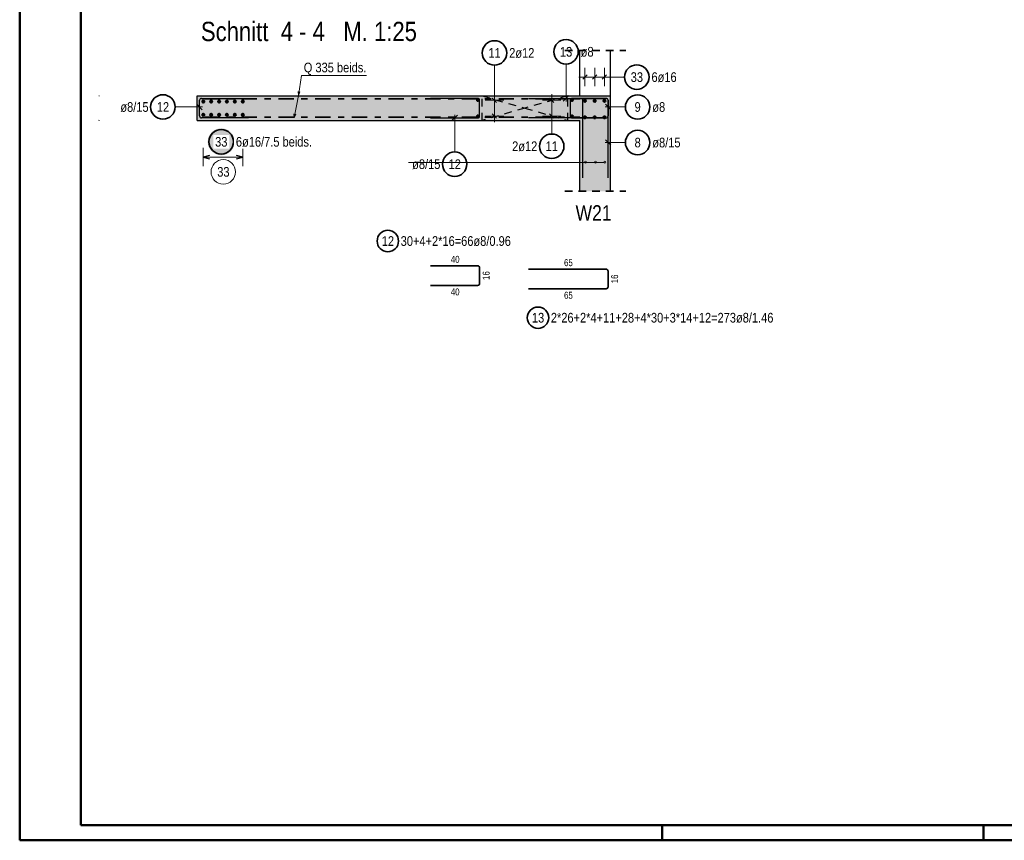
# Model space of a CAD drawing. Header units: millimetres. Extents: x -20 to 91, y -4 to 50.
# Tile 2 of 41: x 0 to 16, y 0 to 13. Entities that reach past the tile are written whole.
import ezdxf

# ---------------------------------------------------------------- set-up
doc = ezdxf.new("R2010")
doc.units = ezdxf.units.MM
doc.linetypes.add('DASHDOT', pattern=[1, 0.5, -0.25, 0, -0.25])
doc.linetypes.add('HIDDEN', pattern=[0.375, 0.25, -0.125])
for name, color, linetype, lineweight in [('Achsen', 7, 'Continuous', 20), ('Bewehrung', 7, 'Continuous', 20), ('nplo Bewehrung', 7, 'Continuous', 20), ('Schraffuren', 7, 'Continuous', 20)]:
    doc.layers.add(name, color=color, linetype=linetype, lineweight=lineweight)
doc.styles.add('Arial Narrow', font='ARIALN.TTF')

msp = doc.modelspace()

# ---------------------------------------------------------------- hatches: boundary and pattern name
at = {"lineweight": 25, "true_color": 0xffffff}
msp.add_hatch(color=7, dxfattribs=at).paths.add_polyline_path([(3.512976, 11.412078), (3.512842, 11.419755), (3.51244, 11.427424), (3.511771, 11.435074), (3.510835, 11.442696), (3.509633, 11.45028), (3.508168, 11.457818), (3.506441, 11.4653), (3.504453, 11.472718), (3.502208, 11.480061), (3.499708, 11.487322), (3.496956, 11.494491), (3.493956, 11.50156), (3.49071, 11.508519), (3.487224, 11.515361), (3.483501, 11.522078), (3.479546, 11.52866), (3.475364, 11.5351), (3.470959, 11.54139), (3.466338, 11.547523), (3.461505, 11.553491), (3.456468, 11.559286), (3.45123, 11.564902), (3.445801, 11.570332), (3.440184, 11.575569), (3.434389, 11.580607), (3.428421, 11.58544), (3.422288, 11.590061), (3.415998, 11.594466), (3.409558, 11.598648), (3.402976, 11.602603), (3.396259, 11.606326), (3.389417, 11.609812), (3.382458, 11.613058), (3.375389, 11.616058), (3.36822, 11.61881), (3.360959, 11.62131), (3.353616, 11.623555), (3.346199, 11.625543), (3.338716, 11.62727), (3.331178, 11.628735), (3.323594, 11.629937), (3.315972, 11.630872), (3.308322, 11.631542), (3.300654, 11.631944), (3.292976, 11.632078), (3.285298, 11.631944), (3.277629, 11.631542), (3.269979, 11.630872), (3.262358, 11.629937), (3.254773, 11.628735), (3.247235, 11.62727), (3.239753, 11.625543), (3.232335, 11.623555), (3.224992, 11.62131), (3.217731, 11.61881), (3.210562, 11.616058), (3.203494, 11.613058), (3.196534, 11.609812), (3.189692, 11.606326), (3.182976, 11.602603), (3.176393, 11.598648), (3.169953, 11.594466), (3.163663, 11.590061), (3.15753, 11.58544), (3.151562, 11.580607), (3.145767, 11.575569), (3.140151, 11.570332), (3.134721, 11.564902), (3.129484, 11.559286), (3.124446, 11.553491), (3.119613, 11.547523), (3.114992, 11.54139), (3.110587, 11.5351), (3.106405, 11.52866), (3.10245, 11.522078), (3.098727, 11.515361), (3.095241, 11.508519), (3.091996, 11.50156), (3.088995, 11.494491), (3.086243, 11.487322), (3.083743, 11.480061), (3.081498, 11.472718), (3.079511, 11.4653), (3.077783, 11.457818), (3.076318, 11.45028), (3.075117, 11.442696), (3.074181, 11.435074), (3.073512, 11.427424), (3.07311, 11.419755), (3.072976, 11.412078), (3.07311, 11.4044), (3.073512, 11.396731), (3.074181, 11.389081), (3.075117, 11.381459), (3.076318, 11.373875), (3.077783, 11.366337), (3.079511, 11.358855), (3.081498, 11.351437), (3.083743, 11.344094), (3.086243, 11.336833), (3.088995, 11.329664), (3.091996, 11.322595), (3.095241, 11.315636), (3.098727, 11.308794), (3.10245, 11.302078), (3.106405, 11.295495), (3.110587, 11.289055), (3.114992, 11.282765), (3.119613, 11.276632), (3.124446, 11.270664), (3.129484, 11.264869), (3.134721, 11.259253), (3.140151, 11.253823), (3.145767, 11.248586), (3.151562, 11.243548), (3.15753, 11.238715), (3.163663, 11.234094), (3.169953, 11.229689), (3.176393, 11.225507), (3.182976, 11.221552), (3.189692, 11.217829), (3.196534, 11.214343), (3.203494, 11.211098), (3.210562, 11.208097), (3.217731, 11.205345), (3.224992, 11.202845), (3.232335, 11.2006), (3.239753, 11.198612), (3.247235, 11.196885), (3.254773, 11.19542), (3.262358, 11.194219), (3.269979, 11.193283), (3.277629, 11.192613), (3.285298, 11.192212), (3.292976, 11.192078), (3.300654, 11.192212), (3.308322, 11.192613), (3.315972, 11.193283), (3.323594, 11.194219), (3.331178, 11.19542), (3.338716, 11.196885), (3.346199, 11.198612), (3.353616, 11.2006), (3.360959, 11.202845), (3.36822, 11.205345), (3.375389, 11.208097), (3.382458, 11.211098), (3.389417, 11.214343), (3.396259, 11.217829), (3.402976, 11.221552), (3.409558, 11.225507), (3.415998, 11.229689), (3.422288, 11.234094), (3.428421, 11.238715), (3.434389, 11.243548), (3.440184, 11.248586), (3.445801, 11.253823), (3.45123, 11.259253), (3.456468, 11.264869), (3.461505, 11.270664), (3.466338, 11.276632), (3.470959, 11.282765), (3.475364, 11.289055), (3.479546, 11.295495), (3.483501, 11.302078), (3.487224, 11.308794), (3.49071, 11.315636), (3.493956, 11.322595), (3.496956, 11.329664), (3.499708, 11.336833), (3.502208, 11.344094), (3.504453, 11.351437), (3.506441, 11.358855), (3.508168, 11.366337), (3.509633, 11.373875), (3.510835, 11.381459), (3.511771, 11.389081), (3.51244, 11.396731)])
at = {"layer": 'Schraffuren', "lineweight": 13, "true_color": 0xd7ffd7}
for points in [[(9.156219, 12.162035), (9.156219, 11.762035), (2.898693, 11.762035), (2.898693, 12.162035)], [(9.656219, 10.602926), (9.156219, 10.602926), (9.156219, 12.162042), (9.656219, 12.162042)]]:
    msp.add_hatch(color=254, dxfattribs=at).paths.add_polyline_path(points)

# ---------------------------------------------------------------- linework, layer by layer
at = {"color": 4, "linetype": 'Continuous', "lineweight": 50}
for p, q in [((0, 42.05), (0, 0)), ((1, 41.8), (1, 0.25)), ((1, 0.25), (87.25, 0.25)), ((0, 0), (87.5, 0))]:
    msp.add_line(p, q, dxfattribs=at)
at = {"color": 2, "linetype": 'HIDDEN', "lineweight": 35, "ltscale": 0.5}
for p, q in [((8.906219, 12.904478), (9.906219, 12.904478)), ((8.906219, 10.602926), (9.906219, 10.602926))]:
    msp.add_line(p, q, dxfattribs=at)
at = {"color": 5, "linetype": 'Continuous', "lineweight": 18, "ltscale": 0.5}
for p, q in [((7.759073, 12.664286), (7.759073, 12.192035)), ((7.909073, 12.092035), (7.609073, 12.092035)), ((7.759073, 12.192035), (7.759073, 11.732035)), ((8.543636, 12.092035), (8.843636, 12.092035)), ((8.693636, 11.732035), (8.693636, 12.192035)), ((2.540072, 11.98097), (2.988693, 11.98097)), ((9.897933, 11.980714), (9.566219, 11.980714)), ((7.108304, 11.246338), (7.108304, 11.852035)), ((7.909073, 11.832035), (7.609073, 11.832035)), ((8.543636, 11.832035), (8.843636, 11.832035)), ((8.693636, 11.539484), (8.693636, 11.732035)), ((3.000693, 11.312078), (3.000693, 11.012078)), ((3.644218, 11.012078), (3.644218, 11.312078)), ((9.897933, 11.399724), (9.566219, 11.399724)), ((3.000693, 11.162078), (3.644218, 11.162078))]:
    msp.add_line(p, q, dxfattribs=at)
at = {"color": 3, "linetype": 'Continuous', "lineweight": 25, "ltscale": 0.5}
for p, q in [((2.938693, 11.834035), (2.938693, 12.090035)), ((2.970693, 12.122035), (3.738693, 12.122036)), ((7.483572, 12.122035), (6.715572, 12.122036)), ((7.515572, 11.834035), (7.515572, 12.090035)), ((7.794429, 12.05668), (7.723718, 12.12739)), ((8.658281, 12.12739), (8.728992, 12.05668)), ((8.995572, 12.090036), (8.995572, 11.834035)), ((9.584218, 12.122041), (9.027572, 12.122036)), ((9.196219, 12.090042), (9.196219, 10.822042)), ((9.584219, 12.122042), (9.228219, 12.122042)), ((9.616219, 10.822042), (9.616219, 12.090042)), ((9.616219, 11.834035), (9.616219, 12.090041)), ((2.982888, 11.936776), (2.894499, 12.025164)), ((9.572025, 12.024908), (9.660413, 11.936519)), ((9.616219, 11.834035), (9.616219, 12.022035)), ((3.738693, 11.802035), (2.970693, 11.802035)), ((6.715572, 11.802035), (7.483572, 11.802035)), ((7.152498, 11.846229), (7.064109, 11.757841)), ((7.794429, 11.79668), (7.723718, 11.86739)), ((8.658281, 11.86739), (8.728992, 11.79668)), ((9.027572, 11.802035), (9.584219, 11.802035)), ((9.396219, 11.802035), (9.584219, 11.802035)), ((9.572025, 11.443919), (9.660413, 11.35553)), ((3.100693, 11.188872), (3.000693, 11.162078)), ((3.000693, 11.162078), (3.100693, 11.135283)), ((3.644218, 11.162078), (3.544218, 11.188872)), ((3.544218, 11.135283), (3.644218, 11.162078))]:
    msp.add_line(p, q, dxfattribs=at)
at = {"color": 2, "linetype": 'DASHDOT', "lineweight": 35, "ltscale": 0.5}
for p, q in [((3.027332, 12.112042), (9.156219, 12.112042)), ((3.027332, 11.812035), (9.156219, 11.812035))]:
    msp.add_line(p, q, dxfattribs=at)
at = {"color": 3, "linetype": 'HIDDEN', "lineweight": 25, "ltscale": 0.5}
for p, q in [((7.555572, 11.762035), (7.555572, 12.162035)), ((8.955572, 11.762035), (8.955572, 12.162035))]:
    msp.add_line(p, q, dxfattribs=at)
at = {"color": 4, "linetype": 'Continuous', "lineweight": 50, "ltscale": 0.5}
for p, q in [((10.5, 0), (10.5, 0.25)), ((15.75, 0), (15.75, 0.25))]:
    msp.add_line(p, q, dxfattribs=at)
at = {"color": 2, "linetype": 'Continuous', "lineweight": 35, "ltscale": 0.5}
for centre in [(7.759073, 12.864286), (2.340072, 11.98097), (10.097933, 11.980714), (3.292976, 11.412078), (10.097933, 11.399724), (8.693636, 11.339484), (7.108304, 11.046338)]:
    msp.add_circle(centre, 0.2, dxfattribs=at)
at = {"color": 9, "linetype": 'Continuous', "lineweight": 0}
for centre in [(1.298047, 12.162042), (1.298047, 11.762035)]:
    msp.add_circle(centre, 0.00222, dxfattribs=at)
at = {"color": 4, "linetype": 'Continuous', "lineweight": 50, "ltscale": 0.5}
for centre, radius in [((3.000693, 12.070042), 0.016), ((3.000693, 12.070042), 0.016), ((3.000693, 12.070042), 0.0144), ((3.000693, 12.070042), 0.0112), ((3.000693, 12.070042), 0.008), ((3.000693, 12.070042), 0.0048), ((3.000693, 12.070042), 0.0016), ((3.129398, 12.070042), 0.016), ((3.129398, 12.070042), 0.016), ((3.129398, 12.070042), 0.0144), ((3.129398, 12.070042), 0.0112), ((3.129398, 12.070042), 0.008), ((3.129398, 12.070042), 0.0048), ((3.129398, 12.070042), 0.0016), ((3.258103, 12.070042), 0.016), ((3.258103, 12.070042), 0.016), ((3.258103, 12.070042), 0.0144), ((3.258103, 12.070042), 0.0112), ((3.258103, 12.070042), 0.008), ((3.258103, 12.070042), 0.0048), ((3.258103, 12.070042), 0.0016), ((3.386808, 12.070042), 0.016), ((3.386808, 12.070042), 0.016), ((3.386808, 12.070042), 0.0144), ((3.386808, 12.070042), 0.0112), ((3.386808, 12.070042), 0.008), ((3.386808, 12.070042), 0.0048), ((3.386808, 12.070042), 0.0016), ((3.515513, 12.070042), 0.016), ((3.515513, 12.070042), 0.016), ((3.515513, 12.070042), 0.0144), ((3.515513, 12.070042), 0.0112), ((3.515513, 12.070042), 0.008), ((3.515513, 12.070042), 0.0048), ((3.515513, 12.070042), 0.0016), ((3.644218, 12.070042), 0.016), ((3.644218, 12.070042), 0.016), ((3.644218, 12.070042), 0.0144), ((3.644218, 12.070042), 0.0112), ((3.644218, 12.070042), 0.008), ((3.644218, 12.070042), 0.0048), ((3.644218, 12.070042), 0.0016), ((7.485572, 12.092035), 0.012), ((7.485572, 12.092035), 0.012), ((7.485572, 12.092035), 0.0108), ((7.485572, 12.092035), 0.0084), ((7.485572, 12.092035), 0.006), ((7.485572, 12.092035), 0.0036), ((7.485572, 12.092035), 0.0012), ((9.025572, 12.092035), 0.012), ((9.025572, 12.092035), 0.012), ((9.025572, 12.092035), 0.0108), ((9.025572, 12.092035), 0.0084), ((9.025572, 12.092035), 0.006), ((9.025572, 12.092035), 0.0036), ((9.025572, 12.092035), 0.0012), ((3.000693, 11.854035), 0.016), ((3.000693, 11.854035), 0.016), ((3.000693, 11.854035), 0.0144), ((3.000693, 11.854035), 0.0112), ((3.000693, 11.854035), 0.008), ((3.000693, 11.854035), 0.0048), ((3.000693, 11.854035), 0.0016), ((3.129398, 11.854035), 0.016), ((3.129398, 11.854035), 0.016), ((3.129398, 11.854035), 0.0144), ((3.129398, 11.854035), 0.0112), ((3.129398, 11.854035), 0.008), ((3.129398, 11.854035), 0.0048), ((3.129398, 11.854035), 0.0016), ((3.258103, 11.854035), 0.016), ((3.258103, 11.854035), 0.016), ((3.258103, 11.854035), 0.0144), ((3.258103, 11.854035), 0.0112), ((3.258103, 11.854035), 0.008), ((3.258103, 11.854035), 0.0048), ((3.258103, 11.854035), 0.0016), ((3.386808, 11.854035), 0.016), ((3.386808, 11.854035), 0.016), ((3.386808, 11.854035), 0.0144), ((3.386808, 11.854035), 0.0112), ((3.386808, 11.854035), 0.008), ((3.386808, 11.854035), 0.0048), ((3.386808, 11.854035), 0.0016), ((3.515513, 11.854035), 0.016), ((3.515513, 11.854035), 0.016), ((3.515513, 11.854035), 0.0144), ((3.515513, 11.854035), 0.0112), ((3.515513, 11.854035), 0.008), ((3.515513, 11.854035), 0.0048), ((3.515513, 11.854035), 0.0016), ((3.644218, 11.854035), 0.016), ((3.644218, 11.854035), 0.016), ((3.644218, 11.854035), 0.0144), ((3.644218, 11.854035), 0.0112), ((3.644218, 11.854035), 0.008), ((3.644218, 11.854035), 0.0048), ((3.644218, 11.854035), 0.0016), ((7.485572, 11.832035), 0.012), ((7.485572, 11.832035), 0.012), ((7.485572, 11.832035), 0.0108), ((7.485572, 11.832035), 0.0084), ((7.485572, 11.832035), 0.006), ((7.485572, 11.832035), 0.0036), ((7.485572, 11.832035), 0.0012), ((9.025572, 11.832035), 0.012), ((9.025572, 11.832035), 0.012), ((9.025572, 11.832035), 0.0108), ((9.025572, 11.832035), 0.0084), ((9.025572, 11.832035), 0.006), ((9.025572, 11.832035), 0.0036), ((9.025572, 11.832035), 0.0012)]:
    msp.add_circle(centre, radius, dxfattribs=at)
at = {"color": 9, "linetype": 'Continuous', "lineweight": 0, "ltscale": 0.5}
for centre, radius in [((3.327615, 10.92066), 0.2), ((9.248219, 11.078035), 0.016), ((9.248219, 11.078035), 0.016), ((9.408219, 11.078035), 0.016), ((9.408219, 11.078035), 0.016), ((9.564219, 11.078035), 0.016), ((9.564219, 11.078035), 0.016)]:
    msp.add_circle(centre, radius, dxfattribs=at)
at = {"color": 3, "linetype": 'Continuous', "lineweight": 25, "ltscale": 0.5}
for centre, start, end in [((2.970693, 12.090035), 90.0000615, 180), ((7.483572, 12.090035), 0, 89.9999385), ((9.027572, 12.090036), 90.000549, 180), ((9.228219, 12.090042), 90, 180), ((9.584219, 12.090041), 0, 90.000549), ((9.584219, 12.090042), 0, 90), ((2.970693, 11.834035), 180, 270), ((7.483572, 11.834035), 270, 0), ((9.027572, 11.834035), 180, 270), ((9.584219, 11.834035), 270, 0), ((9.584219, 11.834035), 270, 0)]:
    msp.add_arc(centre, 0.032, start, end, dxfattribs=at)
at = {"layer": 'Achsen', "color": 3, "linetype": 'Continuous', "lineweight": 25}
for p, q in [((9.156219, 12.162035), (9.156219, 12.904478)), ((9.656219, 12.162042), (9.656219, 12.904478))]:
    msp.add_line(p, q, dxfattribs=at)
at = {"layer": 'Achsen', "color": 3, "linetype": 'HIDDEN', "lineweight": 25, "ltscale": 0.5}
for p, q in [((7.555572, 12.162035), (8.255572, 11.962035)), ((8.955572, 12.162035), (8.255572, 11.962035)), ((8.255572, 11.962035), (7.555572, 11.762035)), ((8.255572, 11.962035), (8.955572, 11.762035))]:
    msp.add_line(p, q, dxfattribs=at)
at = {"layer": 'Bewehrung', "color": 5, "linetype": 'Continuous', "lineweight": 18, "ltscale": 0.5}
for p, q in [((8.927745, 12.68262), (8.927747, 12.072039)), ((9.236219, 12.619103), (9.236219, 12.319103)), ((9.236219, 12.619103), (9.236219, 12.319103)), ((9.396219, 12.619103), (9.396219, 12.319103)), ((9.396219, 12.619103), (9.396219, 12.319103)), ((9.556219, 12.619103), (9.556219, 12.319103)), ((9.556219, 12.619103), (9.556219, 12.319103)), ((9.136219, 12.469103), (9.656219, 12.469103)), ((9.884614, 12.469103), (9.656219, 12.469103))]:
    msp.add_line(p, q, dxfattribs=at)
at = {"layer": 'Bewehrung', "color": 3, "linetype": 'Continuous', "lineweight": 25, "ltscale": 0.5}
for p, q in [((9.271575, 12.504459), (9.200864, 12.433748)), ((9.271575, 12.504459), (9.200864, 12.433748)), ((9.431575, 12.504459), (9.360864, 12.433748)), ((9.431575, 12.504459), (9.360864, 12.433748)), ((9.591575, 12.504459), (9.520864, 12.433748)), ((9.591575, 12.504459), (9.520864, 12.433748)), ((8.316219, 12.122037), (9.584219, 12.122041)), ((8.883553, 12.077845), (8.971941, 12.166234)), ((9.616219, 12.090041), (9.616219, 11.834035)), ((9.584219, 11.802035), (8.316219, 11.802035))]:
    msp.add_line(p, q, dxfattribs=at)
at = {"layer": 'Bewehrung', "color": 2, "linetype": 'Continuous', "lineweight": 35, "ltscale": 0.5}
for p, q in [((6.715572, 9.385894), (7.483572, 9.385894)), ((7.515572, 9.353894), (7.515572, 9.097894)), ((8.316219, 9.331216), (9.584219, 9.33122)), ((9.616219, 9.29922), (9.616219, 9.043214)), ((7.483572, 9.065894), (6.715572, 9.065894)), ((9.584219, 9.011214), (8.316219, 9.011214))]:
    msp.add_line(p, q, dxfattribs=at)
for centre, radius in [((8.927744, 12.88262), 0.2), ((10.084614, 12.469103), 0.2), ((6.016035, 9.790786), 0.175), ((8.470217, 8.537991), 0.175)]:
    msp.add_circle(centre, radius, dxfattribs=at)
at = {"layer": 'Bewehrung', "color": 4, "linetype": 'Continuous', "lineweight": 50, "ltscale": 0.5}
for centre, radius in [((9.236219, 12.082035), 0.016), ((9.236219, 12.082035), 0.016), ((9.236219, 12.082035), 0.0144), ((9.236219, 12.082035), 0.0112), ((9.236219, 12.082035), 0.008), ((9.236219, 12.082035), 0.0048), ((9.236219, 12.082035), 0.0016), ((9.396219, 12.082035), 0.016), ((9.396219, 12.082035), 0.016), ((9.396219, 12.082035), 0.0144), ((9.396219, 12.082035), 0.0112), ((9.396219, 12.082035), 0.008), ((9.396219, 12.082035), 0.0048), ((9.396219, 12.082035), 0.0016), ((9.556219, 12.082035), 0.016), ((9.556219, 12.082035), 0.016), ((9.556219, 12.082035), 0.0144), ((9.556219, 12.082035), 0.0112), ((9.556219, 12.082035), 0.008), ((9.556219, 12.082035), 0.0048), ((9.556219, 12.082035), 0.0016), ((9.236219, 11.812035), 0.016), ((9.236219, 11.812035), 0.016), ((9.236219, 11.812035), 0.0144), ((9.236219, 11.812035), 0.0112), ((9.236219, 11.812035), 0.008), ((9.236219, 11.812035), 0.0048), ((9.236219, 11.812035), 0.0016), ((9.396219, 11.812035), 0.016), ((9.396219, 11.812035), 0.016), ((9.396219, 11.812035), 0.0144), ((9.396219, 11.812035), 0.0112), ((9.396219, 11.812035), 0.008), ((9.396219, 11.812035), 0.0048), ((9.396219, 11.812035), 0.0016), ((9.556219, 11.812035), 0.016), ((9.556219, 11.812035), 0.016), ((9.556219, 11.812035), 0.0144), ((9.556219, 11.812035), 0.0112), ((9.556219, 11.812035), 0.008), ((9.556219, 11.812035), 0.0048), ((9.556219, 11.812035), 0.0016)]:
    msp.add_circle(centre, radius, dxfattribs=at)
at = {"layer": 'Bewehrung', "color": 3, "linetype": 'Continuous', "lineweight": 25, "ltscale": 0.5}
for centre, start, end in [((9.584219, 12.090041), 0, 90.0001831), ((9.584219, 11.834035), 270, 0)]:
    msp.add_arc(centre, 0.032, start, end, dxfattribs=at)
at = {"layer": 'Bewehrung', "color": 2, "linetype": 'Continuous', "lineweight": 35, "ltscale": 0.5}
for centre, start, end in [((7.483572, 9.353894), 0, 90), ((9.584219, 9.29922), 0, 90.0001831), ((7.483572, 9.097894), 270, 0), ((9.584219, 9.043214), 270, 0)]:
    msp.add_arc(centre, 0.032, start, end, dxfattribs=at)
at = {"layer": 'nplo Bewehrung', "color": 9, "linetype": 'Continuous', "lineweight": 0, "ltscale": 0.5}
msp.add_line((6.356219, 11.074035), (9.556219, 11.074035), dxfattribs=at)
at = {"layer": 'Schraffuren', "color": 5, "linetype": 'Continuous', "lineweight": 18}
for p, q in [((4.605604, 12.494624), (4.555346, 12.170584)), ((4.605604, 12.494624), (5.669184, 12.494624)), ((4.555346, 12.170584), (4.548655, 12.232339)), ((4.555346, 12.170584), (4.485582, 11.80583)), ((4.580429, 12.227411), (4.555346, 12.170584)), ((4.485582, 11.80583), (4.481063, 11.867782)), ((4.512644, 11.861741), (4.485582, 11.80583))]:
    msp.add_line(p, q, dxfattribs=at)
at = {"layer": 'Schraffuren', "color": 3, "linetype": 'Continuous', "lineweight": 25}
for p, q in [((2.898693, 12.162042), (9.156219, 12.162042)), ((2.898693, 11.762035), (2.898693, 12.162035)), ((9.156219, 12.162042), (9.656219, 12.162042)), ((9.656219, 10.602926), (9.656219, 12.162042)), ((2.898693, 11.762035), (9.156219, 11.762035)), ((9.156219, 10.602926), (9.156219, 11.762035))]:
    msp.add_line(p, q, dxfattribs=at)

# ---------------------------------------------------------------- texts
at = {"color": 1, "lineweight": 70, "style": 'Arial Narrow'}
msp.add_text('Schnitt  4 - 4   M. 1:25', height=0.315, dxfattribs=at).set_placement((2.961214, 13.057619))
at = {"color": 2, "lineweight": 35, "style": 'Arial Narrow'}
for s, height, p in [('Q 335 beids.', 0.1575, (4.642343, 12.547037)), ('W21', 0.25, (9.083701, 10.125933))]:
    msp.add_text(s, height=height, dxfattribs=at).set_placement(p)
at = {"color": 2, "lineweight": 35, "char_height": 0.1575, "attachment_point": 1, "line_spacing_factor": 0.9, "style": 'Arial Narrow'}
for s, insert in [('11', (7.659848, 12.943036)), ('2ø12', (7.999073, 12.943036)), ('ø8/15', (1.644897, 12.05972)), ('12', (2.240847, 12.05972)), ('9', (10.04832, 12.059464)), ('ø8', (10.337933, 12.059464)), ('8', (10.04832, 11.478474)), ('ø8/15', (10.337933, 11.478474)), ('2ø12', (8.047286, 11.418234)), ('11', (8.594411, 11.418234)), ('ø8/15', (6.413129, 11.125088)), ('12', (7.009079, 11.125088))]:
    msp.add_mtext(s, dxfattribs=dict(at, insert=insert))
at = {"color": 9, "lineweight": 0, "insert": (3.22839, 10.99941), "char_height": 0.1575, "attachment_point": 1, "line_spacing_factor": 0.9, "style": 'Arial Narrow'}
msp.add_mtext('33', dxfattribs=at)
at = {"layer": 'Bewehrung', "color": 2, "lineweight": 35, "char_height": 0.1575, "attachment_point": 1, "line_spacing_factor": 0.9, "style": 'Arial Narrow'}
for s, insert in [('13', (8.828519, 12.96137)), ('ø8', (9.167744, 12.96137)), ('33', (9.985389, 12.547853)), ('6ø16', (10.324614, 12.547853)), ('12', (5.91681, 9.869536)), ('30+4+2*16=66ø8/0.96', (6.226035, 9.869536)), ('13', (8.370992, 8.616741)), ('2*26+2*4+11+28+4*30+3*14+12=273ø8/1.46', (8.680217, 8.616741))]:
    msp.add_mtext(s, dxfattribs=dict(at, insert=insert))
at = {"layer": 'Bewehrung', "color": 3, "lineweight": 25, "char_height": 0.1125, "attachment_point": 1, "line_spacing_factor": 0.9, "style": 'Arial Narrow'}
for s, insert in [('40', (7.044697, 9.548394)), ('40', (7.044697, 9.015894)), ('65', (8.895344, 8.961214))]:
    msp.add_mtext(s, dxfattribs=dict(at, insert=insert))
for s, insert, rotation in [('65', (8.895343, 9.493718), 0.0001831), ('16', (7.565572, 9.155019), 90), ('16', (9.666219, 9.100342), 90)]:
    msp.add_mtext(s, dxfattribs=dict(at, insert=insert, rotation=rotation))

# ---------------------------------------------------------------- next in the draw order: texts
at = {"color": 2, "lineweight": 35, "char_height": 0.1575, "attachment_point": 1, "line_spacing_factor": 0.9, "style": 'Arial Narrow', "bg_fill": 3, "box_fill_scale": 1.2, "bg_fill_color": 256, "bg_fill_true_color": 13158600, "bg_fill_transparency": 0}
for s, insert in [('33', (3.193751, 11.490828)), ('6ø16/7.5 beids.', (3.532976, 11.490828))]:
    msp.add_mtext(s, dxfattribs=dict(at, insert=insert))

doc.saveas('drawing.dxf')
